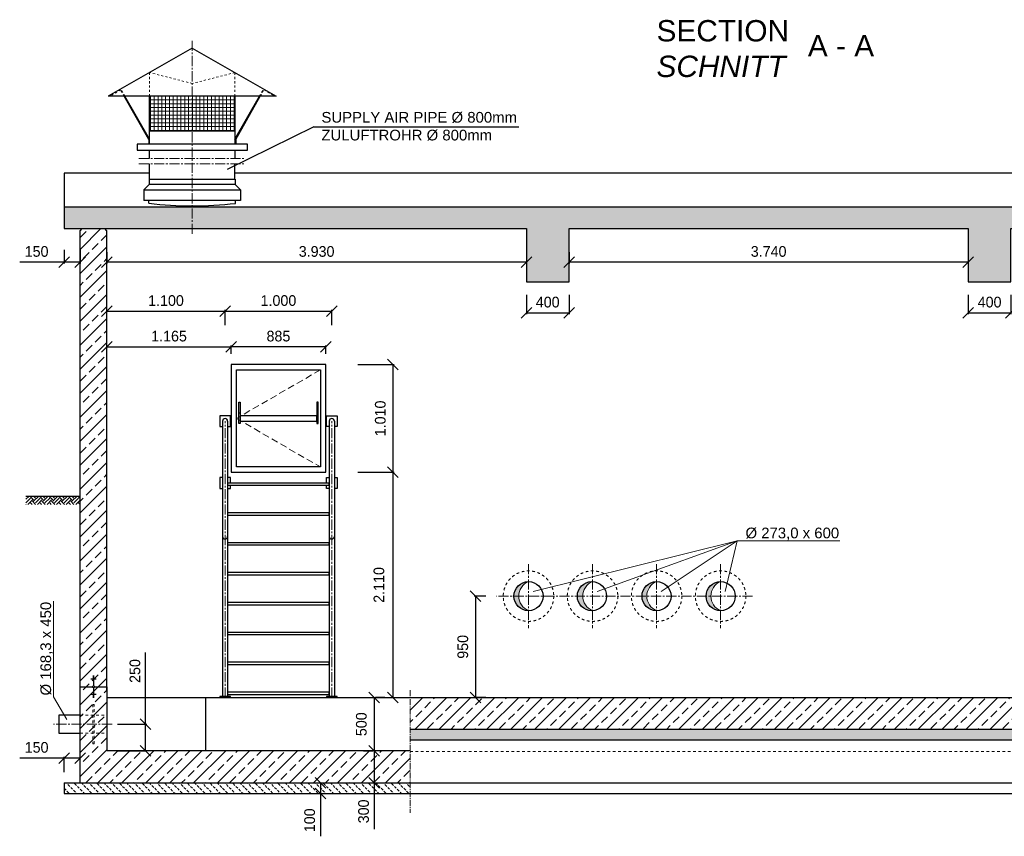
# Model space of a CAD drawing. Header units: millimetres. Extents: x -2787 to 131613, y -54195 to 30918.
# Tile 20 of 69: x -567 to 8658, y -18296 to -10645. Entities that reach past the tile are written whole.
import ezdxf

# ---------------------------------------------------------------- set-up
doc = ezdxf.new("R2010")
doc.units = ezdxf.units.MM
for name, pattern in [('HIDDEN', [9.525, 6.35, -3.175]), ('JIS_02_1.0', [2, 1, -1]), ('MITTE2', [28.575, 19.05, -3.175, 3.175, -3.175])]:
    doc.linetypes.add(name, pattern=pattern)
doc.layers.add('Bemaßung', color=7, linetype='Continuous', lineweight=9)
for name, color, linetype in [('Beschriftung', 7, 'Continuous'), ('P-MU050ENTL', 7, 'Continuous'), ('POL_Bema', 7, 'Continuous')]:
    doc.layers.add(name, color=color, linetype=linetype)
doc.styles.add('LBB3.5M1000', font='isocp.shx', dxfattribs={"height": 3.5})
doc.dimstyles.new('DIN', dxfattribs={"dimtxt": 2.5, "dimasz": 2.5, "dimexe": 1.25, "dimexo": 0.625, "dimtad": 1, "dimtih": 1, "dimdec": 4, "dimdsep": 46, "dimlunit": 6, "dimtxsty": 'Standard', "dimcen": 2.5, "dimadec": 0, "dimazin": 0, "dimtfac": 1, "dimtdec": 4, "dimtmove": 0, "dimatfit": 3, "dimfxl": 0, "dimtvp": 1, "dimtolj": 1, "dimtzin": 0, "dimarcsym": 0})
pattern_1 = [(135, (2e-15, 35.355), (-35.35534, -35.35534), [25, -12.5])]

# ---------------------------------------------------------------- blocks, each defined once
blk = doc.blocks.new('_Oblique')
at = {"layer": 'POL_Bema', "color": 0, "lineweight": -2}
blk.add_line((-0.5, -0.5), (0.5, 0.5), dxfattribs=at)
blk = doc.blocks.new('*D29')
at = {"layer": 'Bemaßung', "color": 0, "lineweight": -2, "transparency": 16777216}
for p, q in [((1415, -13775.5), (1415, -13697.5)), ((2300, -13710), (1415, -13710)), ((2300, -13775.5), (2300, -13697.5))]:
    blk.add_line(p, q, dxfattribs=at)
at = {"layer": 'DEFPOINTS', "color": 0, "transparency": 16777216}
for p in [(1415, -13710), (1415, -13875.5), (2300, -13875.5)]:
    blk.add_point(p, dxfattribs=at)
at = {"layer": 'Bemaßung', "color": 0, "lineweight": -2, "transparency": 16777216, "xscale": 100, "yscale": 100, "zscale": 100, "rotation": 180}
blk.add_blockref('_Oblique', (1415, -13710), dxfattribs=at)
at = {"layer": 'Bemaßung', "color": 0, "lineweight": -2, "transparency": 16777216, "xscale": 100, "yscale": 100, "zscale": 100}
blk.add_blockref('_Oblique', (2300, -13710), dxfattribs=at)
at = {"layer": 'Bemaßung', "color": 0, "transparency": 16777216, "insert": (1857.5, -13610), "char_height": 100, "attachment_point": 5}
blk.add_mtext('\\A1;885', dxfattribs=at)
blk = doc.blocks.new('*D30')
at = {"layer": 'Bemaßung', "color": 0, "lineweight": -2, "transparency": 16777216}
for p, q in [((250, -13775.5), (250, -13697.5)), ((250, -13710), (1415, -13710)), ((1415, -13775.5), (1415, -13697.5))]:
    blk.add_line(p, q, dxfattribs=at)
at = {"layer": 'DEFPOINTS', "color": 0, "transparency": 16777216}
for p in [(1415, -13710), (250, -13875.5), (1415, -13875.5)]:
    blk.add_point(p, dxfattribs=at)
at = {"layer": 'Bemaßung', "color": 0, "lineweight": -2, "transparency": 16777216, "xscale": 100, "yscale": 100, "zscale": 100, "rotation": 180}
blk.add_blockref('_Oblique', (250, -13710), dxfattribs=at)
at = {"layer": 'Bemaßung', "color": 0, "lineweight": -2, "transparency": 16777216, "xscale": 100, "yscale": 100, "zscale": 100}
blk.add_blockref('_Oblique', (1415, -13710), dxfattribs=at)
at = {"layer": 'Bemaßung', "color": 0, "transparency": 16777216, "insert": (832.5, -13610), "char_height": 100, "attachment_point": 5}
blk.add_mtext('\\A1;1.165', dxfattribs=at)
blk = doc.blocks.new('*D31')
at = {"layer": 'Bemaßung', "color": 0, "lineweight": -2, "transparency": 16777216}
for p, q in [((1357.5, -13505.5), (1357.5, -13364.2)), ((2357.5, -13505.5), (2357.5, -13364.2)), ((1357.5, -13376.7), (2357.5, -13376.7))]:
    blk.add_line(p, q, dxfattribs=at)
at = {"layer": 'DEFPOINTS', "color": 0, "transparency": 16777216}
for p in [(2357.5, -13376.7), (1357.5, -14405.5), (2357.5, -14405.5)]:
    blk.add_point(p, dxfattribs=at)
at = {"layer": 'Bemaßung', "color": 0, "lineweight": -2, "transparency": 16777216, "xscale": 100, "yscale": 100, "zscale": 100, "rotation": 180}
blk.add_blockref('_Oblique', (1357.5, -13376.7), dxfattribs=at)
at = {"layer": 'Bemaßung', "color": 0, "lineweight": -2, "transparency": 16777216, "xscale": 100, "yscale": 100, "zscale": 100}
blk.add_blockref('_Oblique', (2357.5, -13376.7), dxfattribs=at)
at = {"layer": 'Bemaßung', "color": 0, "transparency": 16777216, "insert": (1857.5, -13276.7), "char_height": 100, "attachment_point": 5}
blk.add_mtext('\\A1;1.000', dxfattribs=at)
blk = doc.blocks.new('*D32')
at = {"layer": 'Bemaßung', "color": 0, "lineweight": -2, "transparency": 16777216}
for p, q in [((250, -13505.5), (250, -13364.2)), ((1357.5, -13505.5), (1357.5, -13364.2)), ((250, -13376.7), (1357.5, -13376.7))]:
    blk.add_line(p, q, dxfattribs=at)
at = {"layer": 'DEFPOINTS', "color": 0, "transparency": 16777216}
for p in [(1357.5, -13376.7), (250, -14405.5), (1357.5, -14405.5)]:
    blk.add_point(p, dxfattribs=at)
at = {"layer": 'Bemaßung', "color": 0, "lineweight": -2, "transparency": 16777216, "xscale": 100, "yscale": 100, "zscale": 100, "rotation": 180}
blk.add_blockref('_Oblique', (250, -13376.7), dxfattribs=at)
at = {"layer": 'Bemaßung', "color": 0, "lineweight": -2, "transparency": 16777216, "xscale": 100, "yscale": 100, "zscale": 100}
blk.add_blockref('_Oblique', (1357.5, -13376.7), dxfattribs=at)
at = {"layer": 'Bemaßung', "color": 0, "transparency": 16777216, "insert": (803.8, -13276.7), "char_height": 100, "attachment_point": 5}
blk.add_mtext('\\A1;1.100', dxfattribs=at)
blk = doc.blocks.new('*D133')
at = {"layer": 'Bemaßung', "color": 0, "lineweight": -2, "transparency": 16777216}
for p, q in [((3800, -16045.5), (3690.3, -16045.5)), ((3702.8, -16045.5), (3702.8, -16995.5)), ((3800, -16995.5), (3690.3, -16995.5))]:
    blk.add_line(p, q, dxfattribs=at)
at = {"layer": 'DEFPOINTS', "color": 0, "transparency": 16777216}
for p in [(3900, -16045.5), (3702.8, -16995.5), (3900, -16995.5)]:
    blk.add_point(p, dxfattribs=at)
at = {"layer": 'Bemaßung', "color": 0, "lineweight": -2, "transparency": 16777216, "xscale": 100, "yscale": 100, "zscale": 100}
for p, rotation in [((3702.8, -16045.5), 90), ((3702.8, -16995.5), 270)]:
    blk.add_blockref('_Oblique', p, dxfattribs=dict(at, rotation=rotation))
at = {"layer": 'Bemaßung', "color": 0, "transparency": 16777216, "insert": (3585.1, -16520.5), "char_height": 100, "attachment_point": 5, "rotation": 90}
blk.add_mtext('\\A1;950', dxfattribs=at)
blk = doc.blocks.new('*D171')
at = {"layer": 'Bemaßung', "color": 0, "lineweight": -2, "transparency": 16777216}
for p, q in [((2755.3, -16995.5), (2755.3, -17495.5)), ((2855.3, -16995.5), (2767.8, -16995.5)), ((2655.3, -17495.5), (2742.8, -17495.5))]:
    blk.add_line(p, q, dxfattribs=at)
at = {"layer": 'DEFPOINTS', "color": 0, "transparency": 16777216}
for p in [(2755.3, -16995.5), (2755.3, -17495.5), (2755.3, -17495.5)]:
    blk.add_point(p, dxfattribs=at)
at = {"layer": 'Bemaßung', "color": 0, "lineweight": -2, "transparency": 16777216, "xscale": 100, "yscale": 100, "zscale": 100}
for p, rotation in [((2755.3, -16995.5), 90), ((2755.3, -17495.5), 270)]:
    blk.add_blockref('_Oblique', p, dxfattribs=dict(at, rotation=rotation))
at = {"layer": 'Bemaßung', "color": 0, "transparency": 16777216, "insert": (2634.5, -17245.5), "char_height": 100, "attachment_point": 5, "rotation": 90}
blk.add_mtext('\\A1;500', dxfattribs=at)
blk = doc.blocks.new('*D172')
at = {"layer": 'Bemaßung', "color": 0, "lineweight": -2, "transparency": 16777216}
for p, q in [((2655.3, -17495.5), (2742.8, -17495.5)), ((2755.3, -17495.5), (2755.3, -17795.5)), ((2655.3, -17795.5), (2742.8, -17795.5)), ((2755.3, -17795.5), (2755.3, -18228.8))]:
    blk.add_line(p, q, dxfattribs=at)
at = {"layer": 'DEFPOINTS', "color": 0, "transparency": 16777216}
for p in [(2755.3, -17495.5), (2755.3, -17795.5), (2755.3, -17795.5)]:
    blk.add_point(p, dxfattribs=at)
at = {"layer": 'Bemaßung', "color": 0, "lineweight": -2, "transparency": 16777216, "xscale": 100, "yscale": 100, "zscale": 100}
for p, rotation in [((2755.3, -17495.5), 90), ((2755.3, -17795.5), 270)]:
    blk.add_blockref('_Oblique', p, dxfattribs=dict(at, rotation=rotation))
at = {"layer": 'Bemaßung', "color": 0, "transparency": 16777216, "insert": (2655.3, -18062.2), "char_height": 100, "attachment_point": 5, "rotation": 90}
blk.add_mtext('\\A1;300', dxfattribs=at)
blk = doc.blocks.new('*D173')
at = {"layer": 'Bemaßung', "color": 0, "lineweight": -2, "transparency": 16777216}
for p, q in [((2150.2, -17795.5), (2237.7, -17795.5)), ((2250.2, -17795.5), (2250.2, -17895.5)), ((2150.2, -17895.5), (2237.7, -17895.5)), ((2250.2, -17895.5), (2250.2, -18295.5))]:
    blk.add_line(p, q, dxfattribs=at)
at = {"layer": 'DEFPOINTS', "color": 0, "transparency": 16777216}
for p in [(2250.2, -17795.5), (2250.2, -17895.5), (2250.2, -17895.5)]:
    blk.add_point(p, dxfattribs=at)
at = {"layer": 'Bemaßung', "color": 0, "lineweight": -2, "transparency": 16777216, "xscale": 100, "yscale": 100, "zscale": 100}
for p, rotation in [((2250.2, -17795.5), 90), ((2250.2, -17895.5), 270)]:
    blk.add_blockref('_Oblique', p, dxfattribs=dict(at, rotation=rotation))
at = {"layer": 'Bemaßung', "color": 0, "transparency": 16777216, "insert": (2150.2, -18145.5), "char_height": 100, "attachment_point": 5, "rotation": 90}
blk.add_mtext('\\A1;100', dxfattribs=at)
blk = doc.blocks.new('*D174')
at = {"layer": 'Bemaßung', "color": 0, "lineweight": -2, "transparency": 16777216}
for p, q in [((-150, -17563), (-566.7, -17563)), ((-150, -17695.5), (-150, -17550.5)), ((0, -17563), (-150, -17563)), ((0, -17695.5), (0, -17550.5))]:
    blk.add_line(p, q, dxfattribs=at)
at = {"layer": 'DEFPOINTS', "color": 0, "transparency": 16777216}
for p in [(-150, -17563), (-150, -17795.5), (0, -17795.5)]:
    blk.add_point(p, dxfattribs=at)
at = {"layer": 'Bemaßung', "color": 0, "lineweight": -2, "transparency": 16777216, "xscale": 100, "yscale": 100, "zscale": 100, "rotation": 180}
blk.add_blockref('_Oblique', (-150, -17563), dxfattribs=at)
at = {"layer": 'Bemaßung', "color": 0, "lineweight": -2, "transparency": 16777216, "xscale": 100, "yscale": 100, "zscale": 100}
blk.add_blockref('_Oblique', (0, -17563), dxfattribs=at)
at = {"layer": 'Bemaßung', "color": 0, "transparency": 16777216, "insert": (-408.3, -17463), "char_height": 100, "attachment_point": 5}
blk.add_mtext('\\A1;150', dxfattribs=at)
blk = doc.blocks.new('*D175')
at = {"layer": 'Bemaßung', "color": 0, "lineweight": -2, "transparency": 16777216}
for p, q in [((613.4, -17245.5), (613.4, -16572)), ((350, -17245.5), (625.9, -17245.5)), ((613.4, -17495.5), (613.4, -17245.5)), ((350, -17495.5), (625.9, -17495.5))]:
    blk.add_line(p, q, dxfattribs=at)
at = {"layer": 'DEFPOINTS', "color": 0, "transparency": 16777216}
for p in [(250, -17245.5), (250, -17495.5), (613.4, -17495.5)]:
    blk.add_point(p, dxfattribs=at)
at = {"layer": 'Bemaßung', "color": 0, "lineweight": -2, "transparency": 16777216, "xscale": 100, "yscale": 100, "zscale": 100}
for p, rotation in [((613.4, -17245.5), 90), ((613.4, -17495.5), 270)]:
    blk.add_blockref('_Oblique', p, dxfattribs=dict(at, rotation=rotation))
at = {"layer": 'Bemaßung', "color": 0, "transparency": 16777216, "insert": (513.4, -16747), "char_height": 100, "attachment_point": 5, "rotation": 90}
blk.add_mtext('\\A1;250', dxfattribs=at)
blk = doc.blocks.new('*D179')
at = {"layer": 'Bemaßung', "color": 0, "lineweight": -2, "transparency": 16777216}
for p, q in [((2600, -14885.5), (2942.8, -14885.5)), ((2930.3, -14885.5), (2930.3, -16995.5)), ((2600, -16995.5), (2942.8, -16995.5))]:
    blk.add_line(p, q, dxfattribs=at)
at = {"layer": 'DEFPOINTS', "color": 0, "transparency": 16777216}
for p in [(2300, -14885.5), (2300, -16995.5), (2930.3, -16995.5)]:
    blk.add_point(p, dxfattribs=at)
at = {"layer": 'Bemaßung', "color": 0, "lineweight": -2, "transparency": 16777216, "xscale": 100, "yscale": 100, "zscale": 100}
for p, rotation in [((2930.3, -14885.5), 90), ((2930.3, -16995.5), 270)]:
    blk.add_blockref('_Oblique', p, dxfattribs=dict(at, rotation=rotation))
at = {"layer": 'Bemaßung', "color": 0, "transparency": 16777216, "insert": (2799.3, -15940.5), "char_height": 100, "attachment_point": 5, "rotation": 90}
blk.add_mtext('\\A1;2.110', dxfattribs=at)
blk = doc.blocks.new('*D178')
at = {"layer": 'Bemaßung', "color": 0, "lineweight": -2, "transparency": 16777216}
for p, q in [((2600, -13875.5), (2942.8, -13875.5)), ((2930.3, -13875.5), (2930.3, -14885.5)), ((2600, -14885.5), (2942.8, -14885.5))]:
    blk.add_line(p, q, dxfattribs=at)
at = {"layer": 'DEFPOINTS', "color": 0, "transparency": 16777216}
for p in [(2300, -13875.5), (2300, -14885.5), (2930.3, -14885.5)]:
    blk.add_point(p, dxfattribs=at)
at = {"layer": 'Bemaßung', "color": 0, "lineweight": -2, "transparency": 16777216, "xscale": 100, "yscale": 100, "zscale": 100}
for p, rotation in [((2930.3, -13875.5), 90), ((2930.3, -14885.5), 270)]:
    blk.add_blockref('_Oblique', p, dxfattribs=dict(at, rotation=rotation))
at = {"layer": 'Bemaßung', "color": 0, "transparency": 16777216, "insert": (2812.1, -14380.5), "char_height": 100, "attachment_point": 5, "rotation": 90}
blk.add_mtext('\\A1;1.010', dxfattribs=at)
blk = doc.blocks.new('*D504')
at = {"color": 0, "lineweight": -2, "transparency": 16777216}
for p, q in [((250, -12823.6), (250, -12929.4)), ((4180, -12823.6), (4180, -12929.4)), ((4180, -12916.9), (250, -12916.9))]:
    blk.add_line(p, q, dxfattribs=at)
at = {"layer": 'DEFPOINTS', "color": 0, "transparency": 16777216}
for p in [(250, -12723.6), (4180, -12723.6), (250, -12916.9)]:
    blk.add_point(p, dxfattribs=at)
at = {"color": 0, "lineweight": -2, "transparency": 16777216, "xscale": 100, "yscale": 100, "zscale": 100, "rotation": 180}
blk.add_blockref('_Oblique', (250, -12916.9), dxfattribs=at)
at = {"color": 0, "lineweight": -2, "transparency": 16777216, "xscale": 100, "yscale": 100, "zscale": 100}
blk.add_blockref('_Oblique', (4180, -12916.9), dxfattribs=at)
at = {"color": 0, "transparency": 16777216, "insert": (2215, -12816.9), "char_height": 100, "attachment_point": 5}
blk.add_mtext('\\A1;3.930', dxfattribs=at)
blk = doc.blocks.new('*D505')
at = {"layer": 'Bemaßung', "color": 0, "lineweight": -2, "transparency": 16777216}
for p, q in [((4580, -12823.6), (4580, -12929.4)), ((8320, -12823.6), (8320, -12929.4)), ((8320, -12916.9), (4580, -12916.9))]:
    blk.add_line(p, q, dxfattribs=at)
at = {"layer": 'DEFPOINTS', "color": 0, "transparency": 16777216}
for p in [(4580, -12723.6), (8320, -12723.6), (4580, -12916.9)]:
    blk.add_point(p, dxfattribs=at)
at = {"layer": 'Bemaßung', "color": 0, "lineweight": -2, "transparency": 16777216, "xscale": 100, "yscale": 100, "zscale": 100, "rotation": 180}
blk.add_blockref('_Oblique', (4580, -12916.9), dxfattribs=at)
at = {"layer": 'Bemaßung', "color": 0, "lineweight": -2, "transparency": 16777216, "xscale": 100, "yscale": 100, "zscale": 100}
blk.add_blockref('_Oblique', (8320, -12916.9), dxfattribs=at)
at = {"layer": 'Bemaßung', "color": 0, "transparency": 16777216, "insert": (6450, -12816.9), "char_height": 100, "attachment_point": 5}
blk.add_mtext('\\A1;3.740', dxfattribs=at)
blk = doc.blocks.new('*D507')
at = {"layer": 'Bemaßung', "color": 0, "lineweight": -2, "transparency": 16777216}
for p, q in [((4180, -13223.6), (4180, -13403.8)), ((4580, -13223.6), (4580, -13403.8)), ((4180, -13391.3), (4580, -13391.3))]:
    blk.add_line(p, q, dxfattribs=at)
at = {"layer": 'DEFPOINTS', "color": 0, "transparency": 16777216}
for p in [(4180, -12723.6), (4580, -12723.6), (4580, -13391.3)]:
    blk.add_point(p, dxfattribs=at)
at = {"layer": 'Bemaßung', "color": 0, "lineweight": -2, "transparency": 16777216, "xscale": 100, "yscale": 100, "zscale": 100, "rotation": 180}
blk.add_blockref('_Oblique', (4180, -13391.3), dxfattribs=at)
at = {"layer": 'Bemaßung', "color": 0, "lineweight": -2, "transparency": 16777216, "xscale": 100, "yscale": 100, "zscale": 100}
blk.add_blockref('_Oblique', (4580, -13391.3), dxfattribs=at)
at = {"layer": 'Bemaßung', "color": 0, "transparency": 16777216, "insert": (4380, -13291.3), "char_height": 100, "attachment_point": 5}
blk.add_mtext('\\A1;400', dxfattribs=at)
blk = doc.blocks.new('*D508')
at = {"layer": 'Bemaßung', "color": 0, "lineweight": -2, "transparency": 16777216}
for p, q in [((8320, -13223.6), (8320, -13403.8)), ((8720, -13223.6), (8720, -13403.8)), ((8320, -13391.3), (8720, -13391.3))]:
    blk.add_line(p, q, dxfattribs=at)
at = {"layer": 'DEFPOINTS', "color": 0, "transparency": 16777216}
for p in [(8320, -12723.6), (8720, -12723.6), (8720, -13391.3)]:
    blk.add_point(p, dxfattribs=at)
at = {"layer": 'Bemaßung', "color": 0, "lineweight": -2, "transparency": 16777216, "xscale": 100, "yscale": 100, "zscale": 100, "rotation": 180}
blk.add_blockref('_Oblique', (8320, -13391.3), dxfattribs=at)
at = {"layer": 'Bemaßung', "color": 0, "lineweight": -2, "transparency": 16777216, "xscale": 100, "yscale": 100, "zscale": 100}
blk.add_blockref('_Oblique', (8720, -13391.3), dxfattribs=at)
at = {"layer": 'Bemaßung', "color": 0, "transparency": 16777216, "insert": (8520, -13291.3), "char_height": 100, "attachment_point": 5}
blk.add_mtext('\\A1;400', dxfattribs=at)
blk = doc.blocks.new('*D502')
at = {"color": 0, "lineweight": -2, "transparency": 16777216}
for p, q in [((-150, -12802), (-150, -12929.4)), ((0, -12802), (0, -12929.4)), ((-150, -12916.9), (-566.7, -12916.9)), ((0, -12916.9), (-150, -12916.9))]:
    blk.add_line(p, q, dxfattribs=at)
at = {"layer": 'DEFPOINTS', "color": 0, "transparency": 16777216}
for p in [(-150, -12602), (0, -12602), (-150, -12916.9)]:
    blk.add_point(p, dxfattribs=at)
at = {"color": 0, "lineweight": -2, "transparency": 16777216, "xscale": 100, "yscale": 100, "zscale": 100, "rotation": 180}
blk.add_blockref('_Oblique', (-150, -12916.9), dxfattribs=at)
at = {"color": 0, "lineweight": -2, "transparency": 16777216, "xscale": 100, "yscale": 100, "zscale": 100}
blk.add_blockref('_Oblique', (0, -12916.9), dxfattribs=at)
at = {"color": 0, "transparency": 16777216, "insert": (-408.3, -12816.9), "char_height": 100, "attachment_point": 5}
blk.add_mtext('\\A1;150', dxfattribs=at)

msp = doc.modelspace()

# ---------------------------------------------------------------- hatches: boundary and pattern name
at = {"lineweight": 5}
h = msp.add_hatch(dxfattribs=at)
h.set_pattern_fill('ANSI37', color=256, scale=11.248594, angle=45, style=0)
h.set_pattern_definition([(90, (23479.45, -51431.64), (35.714286, 6e-15), []), (7e-15, (23479.45, -51431.64), (6e-15, -35.714286), [])])
h.paths.add_polyline_path([(650, -11361.71538), (1450, -11361.71538), (1450, -11689.06997), (650, -11689.06997)])
h = msp.add_hatch(dxfattribs=at)
h.set_pattern_fill('ANSI33', color=256, scale=25)
h.set_pattern_definition([(45, (9075, -12751.75), (-112.2532, 112.2532), []), (45, (9187.25, -12751.75), (-112.2532, 112.2532), [79.375, -39.6875])])
h.paths.add_polyline_path([(8320, -13102.22715), (8720, -13102.22715), (8720, -12602.0024), (18300, -12602.0024), (18300, -12401.26436), (-150, -12401.26436), (-150, -12602.0024), (4180, -12602.0024), (4180, -13102.22715), (4580, -13102.22715), (4580, -12602.0024), (8320, -12602.0024)])
h = msp.add_hatch(dxfattribs=at)
h.set_pattern_fill('ANSI33', color=256, scale=25)
h.paths.add_polyline_path([(130, -16802.88893), (125, -16802.88893), (125, -16806.40884), (130, -16806.40884)], flags=16)
edge = h.paths.add_edge_path()
edge.add_line((20, -12602.0024), (0, -12622.0024))
edge.add_line((0, -12622.0024), (0, -16895.5024))
edge.add_line((0, -16895.5024), (114.64747, -16895.5024))
edge.add_arc((125, -16895.5024), 10.35253, 0, 180, ccw=False)
edge.add_line((135.35253, -16895.5024), (250, -16895.5024))
edge.add_line((250, -16895.5024), (250, -12622.0024))
edge.add_line((250, -12622.0024), (230, -12602.0024))
edge.add_line((230, -12602.0024), (20, -12602.0024))
h = msp.add_hatch(dxfattribs=at)
h.set_pattern_fill('EARTH', color=256, scale=10, angle=45)
h.set_pattern_definition([(45, (-17914.69, 8967.31), (7e-15, 89.80256), [63.5, -63.5]), (45, (-17931.53, 8984.15), (7e-15, 89.80256), [63.5, -63.5]), (45, (-17948.37, 9000.99), (7e-15, 89.80256), [63.5, -63.5]), (135, (-17948.37, 9012.214), (-89.80256, 7e-15), [63.5, -63.5]), (135, (-17931.53, 9029.05), (-89.80256, 7e-15), [63.5, -63.5]), (135, (-17914.69, 9045.89), (-89.80256, 7e-15), [63.5, -63.5])])
h.paths.add_polyline_path([(-507.69703, -15109.0024), (-3.42938, -15109.0024), (-3.42938, -15186.34546), (-507.69703, -15186.34546)])
h = msp.add_hatch(color=256, dxfattribs=at)
h.dxf.hatch_style = 1
h.paths.add_polyline_path([(4200, -15909.0024, 0.4142135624), (4063.5, -16045.5024), (4108.65875, -16045.5024, -0.3037195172)])
h.paths.add_polyline_path([(4108.65875, -16045.5024), (4063.5, -16045.5024, 0.4142135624), (4200, -16182.0024, -0.3037195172)])
h = msp.add_hatch(color=256, dxfattribs=at)
h.dxf.hatch_style = 1
h.paths.add_polyline_path([(4800, -15909.0024, 0.4142135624), (4663.5, -16045.5024), (4708.65875, -16045.5024, -0.3037195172)])
h.paths.add_polyline_path([(4708.65875, -16045.5024), (4663.5, -16045.5024, 0.4142135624), (4800, -16182.0024, -0.3037195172)])
h = msp.add_hatch(color=256, dxfattribs=at)
h.dxf.hatch_style = 1
h.paths.add_polyline_path([(5400, -15909.0024, 0.4142135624), (5263.5, -16045.5024), (5308.65875, -16045.5024, -0.3037195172)])
h.paths.add_polyline_path([(5308.65875, -16045.5024), (5263.5, -16045.5024, 0.4142135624), (5400, -16182.0024, -0.3037195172)])
h = msp.add_hatch(color=256, dxfattribs=at)
h.dxf.hatch_style = 1
h.paths.add_polyline_path([(6000, -15909.0024, 0.4142135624), (5863.5, -16045.5024), (5908.65875, -16045.5024, -0.3037195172)])
h.paths.add_polyline_path([(5908.65875, -16045.5024), (5863.5, -16045.5024, 0.4142135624), (6000, -16182.0024, -0.3037195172)])
h = msp.add_hatch(dxfattribs=at)
h.set_pattern_fill('ANSI33', color=256, scale=25)
h.paths.add_polyline_path([(3091.64545, -17495.5024), (250, -17495.5024), (253.17627, -16895.5024), (132.17627, -16895.5024), (130, -16895.5024), (120, -16895.5024), (119, -16895.5024), (0, -16895.5024), (0, -17795.5024), (3091.64545, -17795.5024)])
h = msp.add_hatch(dxfattribs=at)
h.set_pattern_fill('ANSI33', color=256, scale=25)
h.paths.add_polyline_path([(135.35253, -16895.5024, 1), (114.64747, -16895.5024, 1)])
h = msp.add_hatch(dxfattribs=at)
h.set_pattern_fill('ANSI33', color=256, scale=25)
h.paths.add_polyline_path([(12650, -16995.5024), (3091.64545, -16995.5024), (3091.64545, -17295.5024), (12650, -17295.5024)])
at = {"layer": 'Beschriftung', "lineweight": 5}
h = msp.add_hatch(dxfattribs=at)
h.set_pattern_fill('BETON_UNBEWEHRT', color=256, scale=200, angle=90, pattern_type=2)
h.set_pattern_definition(pattern_1)
h.paths.add_polyline_path([(12650, -17295.5024), (3091.64545, -17295.5024), (3091.64545, -17395.5024), (12650, -17395.5024)])
h.paths.add_polyline_path([(13050, -17295.5024), (12650, -17295.5024), (12650, -17395.5024), (13050, -17395.5024)])
h.paths.add_polyline_path([(13800, -16543.5024), (12900, -16543.5024), (12900, -16643.5024), (13800, -16643.5024)])
h.paths.add_polyline_path([(13950, -16543.5024), (13800, -16543.5024), (13800, -16643.5024), (13950, -16643.5024)])
h.paths.add_polyline_path([(16410, -16543.5024), (13950, -16543.5024), (13950, -16643.5024), (16410, -16643.5024)])
h.paths.add_polyline_path([(17900, -15793.5024), (16260, -15793.5024), (16260, -15893.5024), (17900, -15893.5024)])
h.paths.add_polyline_path([(18300, -16213.5024), (17750, -16213.5024), (17750, -16313.5024), (18300, -16313.5024)])
h = msp.add_hatch(dxfattribs=at)
h.set_pattern_fill('BETON_UNBEWEHRT', color=256, scale=200, angle=90, pattern_type=2)
h.set_pattern_definition(pattern_1)
h.paths.add_polyline_path([(3091.64545, -17795.5024), (-150, -17795.5024), (-150, -17895.5024), (3091.64545, -17895.5024)])

# ---------------------------------------------------------------- linework, layer by layer
at = {"linetype": 'MITTE2', "lineweight": 18, "ltscale": 5}
for p, q in [((1050, -12651.23143), (1050, -10833.99545)), ((550, -11946.66759), (1550, -11946.66759)), ((550, -11996.66759), (1550, -11996.66759)), ((1357.5, -16995.5024), (1357.5, -14405.5024)), ((2357.5, -16995.5024), (2357.5, -14405.5024)), ((4200, -15745.5024), (4200, -16345.5024)), ((4800, -15745.5024), (4800, -16345.5024)), ((5400, -15745.5024), (5400, -16345.5024)), ((6000, -15745.5024), (6000, -16345.5024)), ((6300, -16045.5024), (3900, -16045.5024)), ((299, -17245.5024), (-251, -17245.5024))]:
    msp.add_line(p, q, dxfattribs=at)
for p, q in [((1050, -10911.77162), (262.59843, -11361.71538)), ((1050, -10911.77162), (1837.40157, -11361.71538)), ((1837.40157, -11361.71538), (262.59843, -11361.71538)), ((643.25084, -11765.96511), (412.251, -11361.71538)), ((650, -11764.58994), (419.78597, -11361.71538)), ((650, -11811.65914), (650, -11361.71538)), ((1450, -11361.71538), (1450, -11811.65914)), ((1450, -11764.58994), (1680.21403, -11361.71538)), ((1456.74916, -11765.96511), (1687.749, -11361.71538)), ((1450, -11689.06997), (650, -11689.06997)), ((643.25084, -11765.96511), (643.25084, -11811.65914)), ((1456.74916, -11765.96511), (1456.74916, -11811.65914)), ((650, -11946.66759), (650, -11867.90211)), ((1450, -11867.90211), (1450, -11946.66759)), ((-150, -12082.36611), (-150, -12446.00124)), ((650, -12082.36611), (-150, -12082.36611)), ((650, -12138.27961), (650, -11996.66759)), ((1450, -12138.27961), (1450, -11996.66759)), ((8784.25878, -12082.36611), (1450, -12082.36611)), ((647, -12138.27961), (647, -12188.27961)), ((647, -12138.27961), (1453, -12138.27961)), ((1453, -12138.27961), (1453, -12188.27961)), ((647, -12188.27961), (597, -12238.27961)), ((597, -12238.27961), (597, -12338.27961)), ((597, -12238.27961), (1503, -12238.27961)), ((1453, -12188.27961), (647, -12188.27961)), ((1453, -12188.27961), (1503, -12238.27961)), ((1503, -12238.27961), (1503, -12338.27961)), ((1503, -12338.27961), (597, -12338.27961)), ((643.5, -12364.08356), (643.5, -12338.27961)), ((1456.5, -12365.49751), (1456.5, -12338.27961)), ((0, -12622.0024), (20, -12602.0024)), ((0, -16925.5024), (0, -12622.0024)), ((250, -12622.0024), (230, -12602.0024)), ((250, -16925.5024), (250, -12622.0024)), ((1486.68057, -14327.21344), (1498.97141, -14327.21344)), ((2228.31943, -14327.21344), (2216.02859, -14327.21344)), ((1333.35, -14405.5024), (1333.35, -16985.5024)), ((1381.65, -14405.5024), (1381.65, -16985.5024)), ((2333.35, -14405.5024), (2333.35, -16985.5024)), ((2381.65, -14405.5024), (2381.65, -16985.5024)), ((-507.69703, -15109.0024), (0, -15109.0024)), ((150, -16824.00836), (100, -16824.00836)), ((130, -16795.84912), (120, -16795.84912)), ((130, -16799.36903), (120, -16799.36903)), ((130, -16802.88893), (120, -16802.88893)), ((130, -16806.40884), (120, -16806.40884)), ((130, -16809.92874), (120, -16809.92874)), ((130, -16813.44865), (120, -16813.44865)), ((130, -16816.96855), (120, -16816.96855)), ((130, -16820.48846), (120, -16820.48846)), ((125, -16795.5024), (125, -16885.14987)), ((0, -16895.5024), (114.64747, -16895.5024)), ((0, -17795.5024), (0, -16925.5024)), ((150, -16966.99644), (100, -16966.99644)), ((130, -16970.51635), (120, -16970.51635)), ((125, -16905.85493), (125, -16995.5024)), ((135.35253, -16895.5024), (250, -16895.5024)), ((250, -16895.5024), (250, -16995.5024)), ((130, -16974.03625), (120, -16974.03625)), ((130, -16977.55616), (120, -16977.55616)), ((130, -16981.07606), (120, -16981.07606)), ((130, -16984.59597), (120, -16984.59597)), ((130, -16988.11587), (120, -16988.11587)), ((130, -16991.63578), (120, -16991.63578)), ((130, -16995.15568), (120, -16995.15568)), ((250, -16995.5024), (12650, -16995.5024)), ((250, -16995.5024), (250, -17495.5024)), ((1175, -16995.5024), (1175, -17495.5024)), ((13050, -17295.5024), (3091.64545, -17295.5024)), ((13050, -17395.5024), (3091.64545, -17395.5024)), ((3091.64545, -17495.5024), (250, -17495.5024)), ((-150, -17795.5024), (3091.64545, -17795.5024)), ((-150, -17795.5024), (-150, -17895.5024)), ((3091.64545, -17795.5024), (13050, -17795.5024)), ((-150, -17895.5024), (13050, -17895.5024))]:
    msp.add_line(p, q)
at = {"linetype": 'JIS_02_1.0', "lineweight": 18, "ltscale": 20}
for p, q in [((650, -11361.71538), (650, -11140.34305)), ((1050, -11242.23531), (650, -11140.34305)), ((1450, -11140.34305), (1050, -11242.23531)), ((1450, -11361.71538), (1450, -11140.34305)), ((378.70717, -11303.01367), (275.97918, -11361.71538)), ((412.251, -11361.71538), (378.44579, -11303.16303)), ((419.78597, -11361.71538), (381.09365, -11294.00382)), ((1680.21403, -11361.71538), (1718.90635, -11294.00382)), ((1687.749, -11361.71538), (1721.55421, -11303.16303)), ((1721.29283, -11303.01367), (1824.02082, -11361.71538)), ((275.97918, -11361.71538), (272.68546, -11355.95136)), ((1824.02082, -11361.71538), (1827.31454, -11355.95136))]:
    msp.add_line(p, q, dxfattribs=at)
at = {"color": 1}
msp.add_line((1050, -12389.88751), (1095.17028, -12389.88751), dxfattribs=at)
at = {"linetype": 'HIDDEN', "lineweight": 18, "ltscale": 10}
for p, q in [((2250, -13925.5024), (1465, -14380.5024)), ((1465, -14380.5024), (2250, -14835.5024))]:
    msp.add_line(p, q, dxfattribs=at)
at = {"linetype": 'MITTE2', "lineweight": 18, "ltscale": 3}
msp.add_line((3091.64545, -16925.5024), (3091.64545, -18075.5024), dxfattribs=at)
at = {"linetype": 'JIS_02_1.0', "lineweight": 18, "ltscale": 25}
for p, q in [((0, -17161.3524), (250, -17161.3524)), ((0, -17329.6524), (250, -17329.6524)), ((3091.64545, -17500.5024), (12650, -17500.5024))]:
    msp.add_line(p, q, dxfattribs=at)
for points in [[(1567.43532, -11811.65914), (532.56468, -11811.65914), (532.56468, -11867.90211), (1567.43532, -11867.90211), (1567.43532, -11811.65914)], [(1381.65, -14455.5024), (1407.5, -14455.5024), (1407.5, -14355.5024), (1307.5, -14355.5024), (1307.5, -14455.5024), (1333.35, -14455.5024)], [(2333.35, -14455.5024), (2307.5, -14455.5024), (2307.5, -14355.5024), (2407.5, -14355.5024), (2407.5, -14455.5024), (2381.65, -14455.5024)], [(1333.35, -14935.5024), (1307.5, -14935.5024), (1307.5, -15035.5024), (1333.35, -15035.5024)], [(1407.5, -14985.5024), (1407.5, -14935.5024), (1381.65, -14935.5024)], [(2307.5, -14985.5024), (2307.5, -14935.5024), (2333.35, -14935.5024)], [(2381.65, -14935.5024), (2407.5, -14935.5024), (2407.5, -15035.5024), (2381.65, -15035.5024)], [(1381.65, -15035.5024), (1407.5, -15035.5024), (1407.5, -15005.5024)], [(2333.35, -15035.5024), (2307.5, -15035.5024), (2307.5, -15005.5024)]]:
    msp.add_lwpolyline(points)
for points in [[(8320, -13102.22715), (8720, -13102.22715), (8720, -12602.0024), (18300, -12602.0024), (18300, -12401.26436), (-150, -12401.26436), (-150, -12602.0024), (4180, -12602.0024), (4180, -13102.22715), (4580, -13102.22715), (4580, -12602.0024), (8320, -12602.0024)], [(1415, -14885.5024), (2300, -14885.5024), (2300, -13875.5024), (1415, -13875.5024)], [(1465, -13925.5024), (2250, -13925.5024), (2250, -14835.5024), (1465, -14835.5024)], [(1486.68057, -14227.89726), (1498.97141, -14227.89726), (1498.97141, -14426.52963), (1486.68057, -14426.52963)], [(2228.31943, -14227.89726), (2216.02859, -14227.89726), (2216.02859, -14426.52963), (2228.31943, -14426.52963)], [(1498.97141, -14404.6524), (2216.02859, -14404.6524), (2216.02859, -14356.3524), (1498.97141, -14356.3524)], [(1381.65, -15005.5024), (2333.35, -15005.5024), (2333.35, -14985.5024), (1381.65, -14985.5024)], [(1381.65, -15285.5024), (2333.35, -15285.5024), (2333.35, -15265.5024), (1381.65, -15265.5024)], [(1381.65, -15565.5024), (2333.35, -15565.5024), (2333.35, -15545.5024), (1381.65, -15545.5024)], [(1381.65, -15845.5024), (2333.35, -15845.5024), (2333.35, -15825.5024), (1381.65, -15825.5024)], [(1381.65, -16125.5024), (2333.35, -16125.5024), (2333.35, -16105.5024), (1381.65, -16105.5024)], [(1381.65, -16405.5024), (2333.35, -16405.5024), (2333.35, -16385.5024), (1381.65, -16385.5024)], [(1381.65, -16685.5024), (2333.35, -16685.5024), (2333.35, -16665.5024), (1381.65, -16665.5024)], [(1381.65, -16965.5024), (2333.35, -16965.5024), (2333.35, -16945.5024), (1381.65, -16945.5024)], [(1307.5, -16995.5024), (1407.5, -16995.5024), (1407.5, -16985.5024), (1307.5, -16985.5024)], [(2307.5, -16995.5024), (2407.5, -16995.5024), (2407.5, -16985.5024), (2307.5, -16985.5024)]]:
    msp.add_lwpolyline(points, close=True)
msp.add_lwpolyline([(120, -17429.6524), (130, -17429.6524), (130, -17061.3524), (120, -17061.3524)], close=True, dxfattribs=at)
for centre in [(4200, -16045.5024), (4800, -16045.5024), (5400, -16045.5024), (6000, -16045.5024)]:
    msp.add_circle(centre, 236.5, dxfattribs=at)
for centre, radius in [((4200, -16045.5024), 136.5), ((4794.38048, -16045.5024), 136.5), ((5400, -16045.5024), 136.5), ((6000, -16045.5024), 136.5), ((125, -16895.5024), 10.35253)]:
    msp.add_circle(centre, radius)
for centre, radius, start, end in [((1055.70368, -9085.25392), 3304.63851, 262.834554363, 276.966151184), ((1357.5, -14405.5024), 24.15, 0, 180), ((2357.5, -14405.5024), 24.15, 0, 180), ((1357.5, -15486.73156), 24.15, 180, 0), ((2357.5, -15486.73156), 24.15, 180, 0)]:
    msp.add_arc(centre, radius, start, end)
at = {"lineweight": 5}
for centre in [(4256.3219, -16045.5024), (4856.3219, -16045.5024), (5456.3219, -16045.5024), (6056.3219, -16045.5024)]:
    msp.add_arc(centre, 147.66315, 112.421761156, 247.578238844, dxfattribs=at)
at = {"layer": 'Beschriftung'}
for q in [(1377.56984, -12047.3275), (4110.35465, -11650.00257)]:
    msp.add_line((2187.46335, -11650.00257), q, dxfattribs=at)
at = {"layer": 'Beschriftung', "lineweight": 5}
for p, q in [((4243.94108, -16001.57658), (6154.17653, -15527.07551)), ((6154.17653, -15527.07551), (4843.94108, -16001.57658)), ((6154.17653, -15527.07551), (5443.94108, -16001.57658)), ((6154.17653, -15527.07551), (6043.94108, -16001.57658)), ((7117.62833, -15527.07551), (6154.17653, -15527.07551)), ((-249.02274, -16091.68669), (-249.02274, -16987.53576)), ((-249.02274, -16987.53576), (-124.99491, -17202.35826))]:
    msp.add_line(p, q, dxfattribs=at)
at = {"layer": 'P-MU050ENTL', "linetype": 'Continuous', "ltscale": 10}
msp.add_lwpolyline([(0, -17161.3524), (-200, -17161.3524), (-200, -17329.6524), (0, -17329.6524)], dxfattribs=at)

# ---------------------------------------------------------------- texts
at = {"layer": 'Beschriftung', "attachment_point": 1, "style": 'LBB3.5M1000'}
for s, width, insert, char_height in [('{\\fArial|b0|i0|c0|p34;SECTION\\P\\fArial|b0|i1|c0|p34;SCHNITT}', 4349.3181878, (5399.52643, -10648.43228), 200), ('{\\fArial|b0|i0|c0|p34;A - A}', 711.2558391, (6817.44561, -10789.05816), 200), ('{\\fArial|b0|i0|c0|p34;SUPPLY AIR PIPE %%C 800mm\\PZULUFTROHR %%C 800mm}', 2052.052985, (2260.202, -11509.29947), 100), ('{\\fArial|b0|i0|c0|p34;%%C 273,0 x 600}', 884.5236077, (6233.10472, -15403.6103), 100)]:
    msp.add_mtext_dynamic_manual_height_columns(s, width=width, gutter_width=17.5, heights=[0], dxfattribs=dict(at, insert=insert, char_height=char_height))
at = {"layer": 'Beschriftung', "insert": (-372.48795, -16976.21029), "char_height": 100, "attachment_point": 1, "rotation": 90, "style": 'LBB3.5M1000'}
msp.add_mtext_dynamic_manual_height_columns('{\\fArial|b0|i0|c0|p34;%%C 168,3 x 450}', width=884.5236077, gutter_width=17.5, heights=[0], dxfattribs=at)

# ---------------------------------------------------------------- dimensions: what is measured, and where the dimension line sits
dim = msp.add_linear_dim(base=(-150, -12916.90075), p1=(0, -12602.0024), p2=(-150, -12602.0024), angle=180, text='150', dimstyle='DIN', override={"dimscale": 10, "dimtxt": 10, "dimasz": 10, "dimexo": 20, "dimgap": 5, "dimdec": 2, "dimblk1": 'Oblique', "dimblk2": 'Oblique', "dimsah": 1, "dimtdec": 2})
dim.commit()
dim.dimension.update_dxf_attribs({"geometry": '*D502', "text_midpoint": (-408.33333, -12916.90075), "dimtype": 160})
dim = msp.add_linear_dim(base=(250, -12916.90075), p1=(4180, -12723.60443), p2=(250, -12723.60443), dimstyle='DIN', override={"dimscale": 10, "dimtxt": 10, "dimasz": 10, "dimexo": 10, "dimgap": 5, "dimdec": 2, "dimblk1": 'Oblique', "dimblk2": 'Oblique', "dimsah": 1, "dimtdec": 2, "dimtmove": 2})
dim.commit()
dim.dimension.update_dxf_attribs({"geometry": '*D504', "text_midpoint": (2215, -12816.90075)})
at = {"layer": 'Bemaßung'}
for base, p1, p2, override, picture, middle in [((4580, -13391.32484), (4180, -12723.60443), (4580, -12723.60443), {"dimscale": 10, "dimtxt": 10, "dimasz": 10, "dimexo": 50, "dimgap": 5, "dimdec": 2, "dimblk1": 'Oblique', "dimblk2": 'Oblique', "dimsah": 1, "dimtdec": 2, "dimtmove": 2}, '*D507', (4380, -13291.32484)), ((4580, -12916.90075), (8320, -12723.60443), (4580, -12723.60443), {"dimscale": 10, "dimtxt": 10, "dimasz": 10, "dimexo": 10, "dimgap": 5, "dimdec": 2, "dimblk1": 'Oblique', "dimblk2": 'Oblique', "dimsah": 1, "dimtdec": 2, "dimtmove": 2}, '*D505', (6450, -12816.90075)), ((8720, -13391.32484), (8320, -12723.60443), (8720, -12723.60443), {"dimscale": 10, "dimtxt": 10, "dimasz": 10, "dimexo": 50, "dimgap": 5, "dimdec": 2, "dimblk1": 'Oblique', "dimblk2": 'Oblique', "dimsah": 1, "dimtdec": 2, "dimtmove": 2}, '*D508', (8520, -13291.32484)), ((2357.5, -13376.68415), (1357.5, -14405.5024), (2357.5, -14405.5024), {"dimscale": 10, "dimtxt": 10, "dimasz": 10, "dimexo": 90, "dimgap": 5, "dimdec": 2, "dimblk1": 'Oblique', "dimblk2": 'Oblique', "dimsah": 1, "dimtdec": 2, "dimtmove": 2}, '*D31', (1857.5, -13276.68415)), ((1415, -13709.96705), (250, -13875.5024), (1415, -13875.5024), {"dimscale": 10, "dimtxt": 10, "dimasz": 10, "dimexo": 10, "dimgap": 5, "dimdec": 2, "dimblk1": 'Oblique', "dimblk2": 'Oblique', "dimsah": 1, "dimtdec": 2, "dimtmove": 2}, '*D30', (832.5, -13609.96705)), ((1415, -13709.96705), (2300, -13875.5024), (1415, -13875.5024), {"dimscale": 10, "dimtxt": 10, "dimasz": 10, "dimexo": 10, "dimgap": 5, "dimdec": 2, "dimblk1": 'Oblique', "dimblk2": 'Oblique', "dimsah": 1, "dimtdec": 2, "dimtmove": 2}, '*D29', (1857.5, -13609.96705)), ((-150, -17563.00343), (0, -17795.5024), (-150, -17795.5024), {"dimscale": 10, "dimtxt": 10, "dimasz": 10, "dimexo": 10, "dimgap": 5, "dimdec": 2, "dimblk1": 'Oblique', "dimblk2": 'Oblique', "dimsah": 1, "dimtdec": 2}, '*D174', (-408.33333, -17463.00343))]:
    dim = msp.add_linear_dim(base=base, p1=p1, p2=p2, dimstyle='DIN', override=override, dxfattribs=at)
    dim.commit()
    dim.dimension.update_dxf_attribs({"geometry": picture, "text_midpoint": middle})
dim = msp.add_linear_dim(base=(1357.5, -13376.68415), p1=(250, -14405.5024), p2=(1357.5, -14405.5024), text='1.100', dimstyle='DIN', override={"dimscale": 10, "dimtxt": 10, "dimasz": 10, "dimexo": 90, "dimgap": 5, "dimdec": 2, "dimblk1": 'Oblique', "dimblk2": 'Oblique', "dimsah": 1, "dimtdec": 2, "dimtmove": 2}, dxfattribs=at)
dim.commit()
dim.dimension.update_dxf_attribs({"geometry": '*D32', "text_midpoint": (803.75, -13276.68415)})
for base, p1, p2, override, picture, middle in [((2930.33476, -14885.5024), (2300, -13875.5024), (2300, -14885.5024), {"dimscale": 10, "dimtxt": 10, "dimasz": 10, "dimexo": 30, "dimgap": 5, "dimdec": 2, "dimblk1": 'Oblique', "dimblk2": 'Oblique', "dimsah": 1, "dimtdec": 2, "dimtmove": 2}, '*D178', (2812.05139, -14380.5024)), ((2930.33476, -16995.5024), (2300, -14885.5024), (2300, -16995.5024), {"dimscale": 10, "dimtxt": 10, "dimasz": 10, "dimexo": 30, "dimgap": 5, "dimdec": 2, "dimblk1": 'Oblique', "dimblk2": 'Oblique', "dimsah": 1, "dimtdec": 2, "dimtmove": 2}, '*D179', (2799.25362, -15940.5024)), ((3702.81875, -16995.5024), (3900, -16045.5024), (3900, -16995.5024), {"dimscale": 10, "dimtxt": 10, "dimasz": 10, "dimexo": 10, "dimgap": 5, "dimdec": 2, "dimblk1": 'Oblique', "dimblk2": 'Oblique', "dimsah": 1, "dimtdec": 2, "dimtmove": 2}, '*D133', (3585.08144, -16520.5024)), ((613.40671, -17495.5024), (250, -17245.5024), (250, -17495.5024), {"dimscale": 10, "dimtxt": 10, "dimasz": 10, "dimexo": 10, "dimgap": 5, "dimdec": 2, "dimblk1": 'Oblique', "dimblk2": 'Oblique', "dimsah": 1, "dimtdec": 2}, '*D175', (613.40671, -16746.95664)), ((2755.28792, -17495.5024), (2755.28792, -16995.5024), (2755.28792, -17495.5024), {"dimscale": 10, "dimtxt": 10, "dimasz": 10, "dimexo": 10, "dimgap": 5, "dimdec": 2, "dimblk1": 'Oblique', "dimblk2": 'Oblique', "dimsah": 1, "dimtdec": 2, "dimtmove": 2}, '*D171', (2634.46884, -17245.5024)), ((2755.28792, -17795.5024), (2755.28792, -17495.5024), (2755.28792, -17795.5024), {"dimscale": 10, "dimtxt": 10, "dimasz": 10, "dimexo": 10, "dimgap": 5, "dimdec": 2, "dimblk1": 'Oblique', "dimblk2": 'Oblique', "dimsah": 1, "dimtdec": 2}, '*D172', (2755.28792, -18062.16907))]:
    dim = msp.add_linear_dim(base=base, p1=p1, p2=p2, angle=90, dimstyle='DIN', override=override, dxfattribs=at)
    dim.commit()
    dim.dimension.update_dxf_attribs({"geometry": picture, "text_midpoint": middle, "dimtype": 160})
dim = msp.add_linear_dim(base=(2250.2138, -17895.5024), p1=(2250.2138, -17795.5024), p2=(2250.2138, -17895.5024), angle=90, dimstyle='DIN', override={"dimscale": 10, "dimtxt": 10, "dimasz": 10, "dimexo": 10, "dimgap": 5, "dimdec": 2, "dimblk1": 'Oblique', "dimblk2": 'Oblique', "dimsah": 1, "dimtdec": 2}, dxfattribs=at)
dim.commit()
dim.dimension.update_dxf_attribs({"geometry": '*D173', "text_midpoint": (2150.2138, -18145.5024)})

doc.saveas('drawing.dxf')
